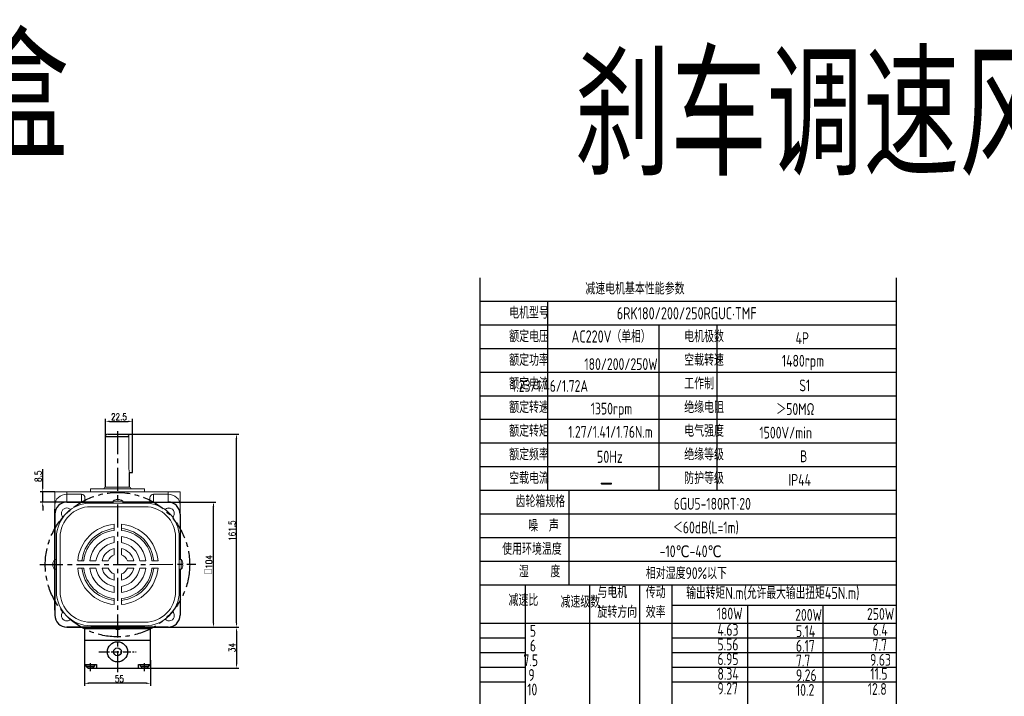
# Model space of a CAD drawing. Header units: inches. Extents: x 331 to 12887, y -474 to 4488.
# Tile 118 of 122: x 10931 to 11749, y 1257 to 1820. Entities that reach past the tile are written whole.
import ezdxf

# ---------------------------------------------------------------- set-up
doc = ezdxf.new("R2010")
doc.units = ezdxf.units.IN
doc.header["$LTSCALE"] = 10
doc.header["$MEASUREMENT"] = 0
doc.linetypes.add('CENTER', pattern=[10.16, 6.35, -1.27, 1.27, -1.27])
for name, color, linetype in [('1轮廓实线层', 7, 'Continuous'), ('2细线层', 4, 'Continuous'), ('3中心线层', 1, 'CENTER'), ('6文字层', 3, 'Continuous'), ('7标注层', 4, 'Continuous')]:
    doc.layers.add(name, color=color, linetype=linetype)
doc.styles.add('PC_TEXTSTYLE', font='isocp.shx', dxfattribs={"width": 0.8, "bigfont": 'HZFS.SHX'})
doc.styles.add('TH_GBDIM', font='romans.shx', dxfattribs={"width": 0.8, "bigfont": 'gbcbig.shx'})
doc.dimstyles.new('TH_GBDIM', dxfattribs={"dimtxt": 3.5, "dimasz": 2.5, "dimexe": 2, "dimexo": 0, "dimgap": 1, "dimtad": 1, "dimdec": 4, "dimdsep": 46, "dimtxsty": 'TH_GBDIM', "dimcen": 0.09, "dimclrd": 4, "dimclre": 4, "dimclrt": 3, "dimadec": 0, "dimazin": 0, "dimtfac": 1, "dimtdec": 4, "dimtmove": 0, "dimatfit": 3, "dimfxl": 1, "dimtzin": 0, "dimarcsym": 0})

# ---------------------------------------------------------------- blocks, each defined once
blk = doc.blocks.new('*D785')
at = {"layer": '7标注层', "color": 4, "lineweight": -2, "transparency": 16777216}
for p, q in [((10949.76, 1430.74), (10949.76, 1446.09)), ((10959.89, 1427.24), (10947.76, 1427.24)), ((10949.76, 1418.74), (10949.76, 1427.24)), ((10969.89, 1418.74), (10947.76, 1418.74)), ((10949.76, 1415.24), (10949.76, 1411.74))]:
    blk.add_line(p, q, dxfattribs=at)
at = {"layer": '7标注层', "color": 4, "transparency": 16777216}
for points in [[(10949.18, 1430.74), (10950.35, 1430.74), (10949.76, 1427.24)], [(10949.18, 1415.24), (10950.35, 1415.24), (10949.76, 1418.74)]]:
    blk.add_solid(points, dxfattribs=at)
at = {"layer": 'Defpoints', "color": 0, "transparency": 16777216}
for p in [(10959.89, 1427.24), (10949.76, 1418.74), (10969.89, 1418.74)]:
    blk.add_point(p, dxfattribs=at)
at = {"layer": '7标注层', "color": 3, "transparency": 16777216, "insert": (10946.01, 1440.16), "char_height": 5.5, "attachment_point": 5, "rotation": 90, "style": 'TH_GBDIM'}
blk.add_mtext('{8.5}{}{}', dxfattribs=at)
blk = doc.blocks.new('*D679')
at = {"layer": '7标注层', "color": 4, "lineweight": -2, "transparency": 16777216}
for p, q in [((11048.94, 1418.74), (11093.69, 1418.74)), ((11091.69, 1318.24), (11091.69, 1415.24)), ((11048.94, 1314.74), (11093.69, 1314.74))]:
    blk.add_line(p, q, dxfattribs=at)
at = {"layer": '7标注层', "color": 4, "transparency": 16777216}
for points in [[(11091.11, 1415.24), (11092.28, 1415.24), (11091.69, 1418.74)], [(11091.11, 1318.24), (11092.28, 1318.24), (11091.69, 1314.74)]]:
    blk.add_solid(points, dxfattribs=at)
at = {"layer": 'Defpoints', "color": 0, "transparency": 16777216}
for p in [(11048.94, 1418.74), (11091.69, 1418.74), (11048.94, 1314.74)]:
    blk.add_point(p, dxfattribs=at)
at = {"layer": '7标注层', "color": 3, "transparency": 16777216, "insert": (11087.94, 1366.74), "char_height": 5.5, "attachment_point": 5, "rotation": 90, "style": 'TH_GBDIM'}
blk.add_mtext('{□}104', dxfattribs=at)
blk = doc.blocks.new('*D685')
at = {"layer": '7标注层', "color": 4, "lineweight": -2, "transparency": 16777216}
for p, q in [((11019.43, 1475.24), (11112.84, 1475.24)), ((11110.84, 1318.24), (11110.84, 1471.74)), ((11053.89, 1314.74), (11112.84, 1314.74))]:
    blk.add_line(p, q, dxfattribs=at)
at = {"layer": '7标注层', "color": 4, "transparency": 16777216}
for points in [[(11110.26, 1471.74), (11111.42, 1471.74), (11110.84, 1475.24)], [(11110.26, 1318.24), (11111.42, 1318.24), (11110.84, 1314.74)]]:
    blk.add_solid(points, dxfattribs=at)
at = {"layer": 'Defpoints', "color": 0, "transparency": 16777216}
for p in [(11019.43, 1475.24), (11110.84, 1475.24), (11053.89, 1314.74)]:
    blk.add_point(p, dxfattribs=at)
at = {"layer": '7标注层', "color": 3, "transparency": 16777216, "insert": (11107.09, 1394.99), "char_height": 5.5, "attachment_point": 5, "rotation": 90, "style": 'TH_GBDIM'}
blk.add_mtext('161.5', dxfattribs=at)
blk = doc.blocks.new('*D687')
at = {"layer": '7标注层', "color": 4, "lineweight": -2, "transparency": 16777216}
for p, q in [((11001.89, 1473.24), (11001.89, 1487.84)), ((11005.39, 1485.84), (11020.89, 1485.84)), ((11024.39, 1475.24), (11024.39, 1487.84))]:
    blk.add_line(p, q, dxfattribs=at)
at = {"layer": '7标注层', "color": 4, "transparency": 16777216}
for points in [[(11005.39, 1486.43), (11005.39, 1485.26), (11001.89, 1485.84)], [(11020.89, 1486.43), (11020.89, 1485.26), (11024.39, 1485.84)]]:
    blk.add_solid(points, dxfattribs=at)
at = {"layer": 'Defpoints', "color": 0, "transparency": 16777216}
for p in [(11024.39, 1485.84), (11001.89, 1473.24), (11024.39, 1475.24)]:
    blk.add_point(p, dxfattribs=at)
at = {"layer": '7标注层', "color": 3, "transparency": 16777216, "insert": (11013.14, 1489.59), "char_height": 5.5, "attachment_point": 5, "style": 'TH_GBDIM'}
blk.add_mtext('22.5', dxfattribs=at)
blk = doc.blocks.new('*D818')
at = {"layer": '7标注层', "color": 4, "lineweight": -2, "transparency": 16777216}
for p, q in [((11039.78, 1314.74), (11112.84, 1314.74)), ((11110.84, 1311.24), (11110.84, 1284.24)), ((11029.94, 1280.74), (11112.84, 1280.74))]:
    blk.add_line(p, q, dxfattribs=at)
at = {"layer": '7标注层', "color": 4, "transparency": 16777216}
for points in [[(11110.26, 1311.24), (11111.42, 1311.24), (11110.84, 1314.74)], [(11110.26, 1284.24), (11111.42, 1284.24), (11110.84, 1280.74)]]:
    blk.add_solid(points, dxfattribs=at)
at = {"layer": 'Defpoints', "color": 0, "transparency": 16777216}
for p in [(11039.78, 1314.74), (11029.94, 1280.74), (11110.84, 1280.74)]:
    blk.add_point(p, dxfattribs=at)
at = {"layer": '7标注层', "color": 3, "transparency": 16777216, "insert": (11107.09, 1297.74), "char_height": 5.5, "attachment_point": 5, "rotation": 90, "style": 'TH_GBDIM'}
blk.add_mtext('34', dxfattribs=at)
blk = doc.blocks.new('*D819')
at = {"layer": '7标注层', "color": 4, "lineweight": -2, "transparency": 16777216}
for p, q in [((10984.39, 1287.23), (10984.39, 1266.11)), ((11039.39, 1287.22), (11039.39, 1266.1)), ((11035.89, 1268.1), (10987.89, 1268.11))]:
    blk.add_line(p, q, dxfattribs=at)
at = {"layer": '7标注层', "color": 4, "transparency": 16777216}
for points in [[(10987.89, 1268.69), (10987.89, 1267.53), (10984.39, 1268.11)], [(11035.89, 1268.68), (11035.89, 1267.52), (11039.39, 1268.1)]]:
    blk.add_solid(points, dxfattribs=at)
at = {"layer": 'Defpoints', "color": 0, "transparency": 16777216}
for p in [(10984.39, 1287.23), (11039.39, 1287.22), (10984.39, 1268.11)]:
    blk.add_point(p, dxfattribs=at)
at = {"layer": '7标注层', "color": 3, "transparency": 16777216, "insert": (11013.49, 1271.85), "char_height": 5.5, "attachment_point": 5, "rotation": 359.99083, "style": 'TH_GBDIM'}
blk.add_mtext('55', dxfattribs=at)

msp = doc.modelspace()

# ---------------------------------------------------------------- linework, layer by layer
at = {"linetype": 'Continuous', "lineweight": 15}
for p, q in [((11003.88693, 1475.23803), (11024.38693, 1475.23803)), ((11003.88693, 1475.23802), (11019.88693, 1475.23802)), ((11021.4272, 1446.23892), (11021.42632, 1473.23803)), ((10959.88693, 1427.23892), (10969.88693, 1427.23892)), ((10959.88693, 1408.73891), (10959.88693, 1427.23892)), ((10969.88693, 1427.23892), (10969.88693, 1425.23891)), ((10969.88693, 1427.23892), (11053.88693, 1427.23892)), ((10981.88693, 1425.23891), (10969.88693, 1425.23891)), ((10969.88693, 1425.23891), (10969.88693, 1418.73891)), ((10981.88693, 1419.22164), (10981.88693, 1425.23891)), ((10989.38693, 1429.73891), (11034.38693, 1429.73891)), ((11021.88693, 1431.23891), (11001.88693, 1431.23891)), ((11041.88693, 1425.23891), (11053.88693, 1425.23891)), ((11041.88693, 1425.23891), (11041.88693, 1419.22164)), ((11053.88693, 1425.23891), (11053.88693, 1427.23892)), ((11053.88693, 1427.23892), (11063.88693, 1427.23892)), ((11053.88693, 1419.22164), (11053.88693, 1425.23891)), ((11063.88693, 1427.23892), (11063.88693, 1408.73891)), ((10984.88693, 1422.21263), (10984.88693, 1419.22164)), ((11038.88693, 1419.22164), (11038.88693, 1422.21263))]:
    msp.add_line(p, q, dxfattribs=at)
for p, q in [((10969.88693, 1418.73891), (11008.20883, 1418.73891)), ((11016.20883, 1418.73891), (11053.88693, 1418.73891)), ((10959.88693, 1408.73891), (10959.88693, 1400.76308)), ((11063.88693, 1408.73891), (11063.88693, 1370.90095)), ((10959.88693, 1400.76308), (10959.88693, 1370.90095)), ((10959.88693, 1362.90095), (10959.88693, 1324.73891)), ((11063.88693, 1362.90095), (11063.88693, 1324.73891)), ((10969.88693, 1314.73891), (11008.20883, 1314.73891)), ((10984.38693, 1313.70611), (11039.38693, 1313.73804)), ((11011.88693, 1314.73891), (11053.88693, 1314.73891)), ((11039.38693, 1284.12205), (11039.38693, 1314.73891)), ((11039.38896, 1283.72948), (11039.38693, 1314.73122)), ((10985.88693, 1282.30357), (10985.88693, 1283.73891)), ((10985.88693, 1282.39797), (10992.88693, 1282.39797)), ((10985.90692, 1282.28137), (10985.90608, 1283.71671)), ((10985.90686, 1282.37577), (10992.90686, 1282.37984)), ((10988.78693, 1281.13891), (10989.98693, 1281.13891)), ((10988.78693, 1280.71072), (10988.78693, 1281.13891)), ((10988.80759, 1281.1184), (10990.00759, 1281.11909)), ((10988.80784, 1280.6902), (10988.80759, 1281.1184)), ((10989.98693, 1280.71072), (10989.98693, 1281.13891)), ((10990.00784, 1280.6909), (10990.00759, 1281.11909)), ((10992.88692, 1283.43616), (10992.88692, 1282.30357)), ((10992.88693, 1282.30357), (10992.88693, 1283.73891)), ((10992.90692, 1282.28543), (10992.90608, 1283.72078)), ((10992.90626, 1283.41802), (10992.90691, 1282.28543)), ((11030.88693, 1282.30357), (11030.88693, 1283.73891)), ((11030.88693, 1282.39797), (11037.88693, 1282.39797)), ((11030.90691, 1282.30633), (11030.90608, 1283.74168)), ((11030.90686, 1282.40074), (11037.90685, 1282.4048)), ((11033.78693, 1281.13891), (11034.98693, 1281.13891)), ((11033.78693, 1280.71072), (11033.78693, 1281.13891)), ((11033.80759, 1281.14336), (11035.00759, 1281.14406)), ((11033.80784, 1280.71516), (11033.80759, 1281.14336)), ((11034.98693, 1280.71072), (11034.98693, 1281.13891)), ((11035.00783, 1280.71586), (11035.00759, 1281.14406)), ((11037.88692, 1283.43616), (11037.88692, 1282.30357)), ((11037.88693, 1282.30357), (11037.88693, 1283.73891)), ((11037.90691, 1282.3104), (11037.90608, 1283.74574)), ((11037.90625, 1283.44299), (11037.90691, 1282.31039))]:
    msp.add_line(p, q)
at = {"color": 7, "linetype": 'Continuous', "lineweight": 15}
for p, q in [((10989.70883, 1417.90095), (11034.70883, 1417.90095)), ((11012.20883, 1419.62443), (11008.20883, 1419.62443)), ((11011.76883, 1420.6675), (11011.76883, 1420.94368)), ((11016.20883, 1419.62443), (11012.20883, 1419.62443)), ((11012.64883, 1420.94368), (11012.64883, 1420.6675)), ((11034.70883, 1414.90095), (10989.70883, 1414.90095)), ((11009.20883, 1395.24262), (11009.20883, 1400.26635)), ((11015.20883, 1395.24262), (11015.20883, 1400.26635)), ((10961.20883, 1344.40095), (10961.20883, 1389.40095)), ((10964.20883, 1389.40095), (10964.20883, 1344.40095)), ((11009.20883, 1385.15609), (11009.20883, 1390.20867)), ((11015.20883, 1385.15609), (11015.20883, 1390.20867)), ((11060.20883, 1389.40095), (11060.20883, 1344.40095)), ((11063.20883, 1344.40095), (11063.20883, 1389.40095)), ((11009.20883, 1374.82878), (11009.20883, 1380.0634)), ((11015.20883, 1374.82878), (11015.20883, 1380.0634)), ((10958.44228, 1367.34095), (10958.1661, 1367.34095)), ((10958.1661, 1366.46095), (10958.44228, 1366.46095)), ((10959.48536, 1370.90095), (10959.48536, 1363.20405)), ((10983.86717, 1369.90095), (10978.84343, 1369.90095)), ((10993.9537, 1369.90095), (10988.90111, 1369.90095)), ((11004.28101, 1369.90095), (10999.04639, 1369.90095)), ((11025.37128, 1369.90095), (11020.13666, 1369.90095)), ((11035.51656, 1369.90095), (11030.46397, 1369.90095)), ((11045.57424, 1369.90095), (11040.5505, 1369.90095)), ((11064.93231, 1370.90095), (11064.93231, 1363.20405)), ((11065.97539, 1367.34095), (11066.25156, 1367.34095)), ((11066.25156, 1366.46095), (11065.97539, 1366.46095)), ((10959.48536, 1363.20405), (10959.48536, 1362.90095)), ((10983.86717, 1363.90095), (10978.84343, 1363.90095)), ((10993.9537, 1363.90095), (10988.90111, 1363.90095)), ((11004.28101, 1363.90095), (10999.04639, 1363.90095)), ((11009.20883, 1353.7385), (11009.20883, 1358.97312)), ((11015.20883, 1353.7385), (11015.20883, 1358.97312)), ((11025.37128, 1363.90095), (11020.13666, 1363.90095)), ((11035.51656, 1363.90095), (11030.46397, 1363.90095)), ((11045.57424, 1363.90095), (11040.5505, 1363.90095)), ((11064.93231, 1363.20405), (11064.93231, 1362.90095)), ((11009.20883, 1343.59323), (11009.20883, 1348.64581)), ((11015.20883, 1343.59323), (11015.20883, 1348.64581)), ((11009.20883, 1333.53555), (11009.20883, 1338.55929)), ((11015.20883, 1333.53555), (11015.20883, 1338.55929)), ((10989.70883, 1318.90095), (11034.70883, 1318.90095)), ((10989.70883, 1318.90095), (11034.70883, 1318.90095)), ((11034.70883, 1315.90095), (10989.70883, 1315.90095)), ((11034.70883, 1315.90095), (10989.70883, 1315.90095)), ((11034.70883, 1315.90095), (10989.70883, 1315.90095)), ((11008.20883, 1314.17747), (11016.20883, 1314.17747)), ((11008.20883, 1314.17747), (11012.20883, 1314.17747)), ((11011.76883, 1312.85822), (11011.76883, 1313.13439)), ((11011.76883, 1312.85822), (11011.76883, 1313.13439)), ((11012.20883, 1314.17747), (11016.20883, 1314.17747)), ((11012.64883, 1313.13439), (11012.64883, 1312.85822)), ((11012.64883, 1313.13439), (11012.64883, 1312.85822))]:
    msp.add_line(p, q, dxfattribs=at)
at = {"color": 7, "linetype": 'Continuous', "lineweight": 15, "flags": 128}
for points in [[(11010.20135, 1420.6675), (11010.19801, 1420.67328), (11010.19563, 1420.6774), (11010.1942, 1420.67988), (11010.19373, 1420.6807)], [(11014.22394, 1420.6807), (11014.22346, 1420.67988), (11014.22203, 1420.6774), (11014.21965, 1420.67328), (11014.21632, 1420.6675)], [(10958.42908, 1364.88584), (10958.42991, 1364.88632), (10958.43238, 1364.88775), (10958.43651, 1364.89013), (10958.44228, 1364.89346)], [(11065.98859, 1364.88584), (11065.98776, 1364.88632), (11065.98529, 1364.88775), (11065.98116, 1364.89013), (11065.97539, 1364.89346)], [(11010.19373, 1313.1212), (11010.1942, 1313.12202), (11010.19563, 1313.1245), (11010.19801, 1313.12862), (11010.20135, 1313.13439)], [(11010.19373, 1313.12119), (11010.1942, 1313.12202), (11010.19563, 1313.1245), (11010.19801, 1313.12862), (11010.20135, 1313.13439)], [(11014.21632, 1313.13439), (11014.21965, 1313.12862), (11014.22203, 1313.1245), (11014.22346, 1313.12202), (11014.22394, 1313.1212)], [(11014.21632, 1313.13439), (11014.21965, 1313.12862), (11014.22203, 1313.1245), (11014.22346, 1313.12202), (11014.22394, 1313.12119)]]:
    msp.add_lwpolyline(points, dxfattribs=at)
at = {"linetype": 'Continuous', "lineweight": 15}
for centre, radius, start, end in [((11003.88693, 1473.23803), 2, 90, 180), ((11019.42632, 1473.23803), 2, 0, 90), ((11001.88693, 1430.23891), 1, 90, 180), ((11021.88693, 1430.23891), 1, 0, 90)]:
    msp.add_arc(centre, radius, start, end, dxfattribs=at)
for centre, radius, start, end in [((10969.88693, 1408.73891), 10, 90, 180), ((11053.88693, 1408.73891), 10, 0, 90), ((10969.88693, 1324.73891), 10, 180, 270), ((11053.88693, 1324.73891), 10, 270, 0), ((10990.34682, 1286.98706), 6.46728, 226.40085381, 256.04275702), ((10990.36409, 1286.96745), 6.46728, 226.43411716, 256.07602037), ((10988.42703, 1286.98706), 6.46728, 283.95724298, 313.59914619), ((10988.44431, 1286.96633), 6.46728, 283.99050633, 313.63240954), ((11035.34682, 1286.98706), 6.46728, 226.40085381, 256.04275702), ((11035.36408, 1286.99241), 6.46728, 226.43411716, 256.07602037), ((11033.42703, 1286.98706), 6.46728, 283.95724298, 313.59914619), ((11033.4443, 1286.9913), 6.46728, 283.99050633, 313.63240954)]:
    msp.add_arc(centre, radius, start, end)
at = {"color": 7, "linetype": 'Continuous', "lineweight": 15}
for centre, radius, start, end in [((10989.70883, 1389.40095), 28.5, 90, 180), ((11012.20883, 1414.50095), 6.5, 108.06020812, 127.97987244), ((11012.20883, 1414.50095), 6.48509, 96.55217216, 108.03235239), ((11012.20883, 1413.34044), 7.34026, 86.56343646, 93.43656354), ((11012.20883, 1414.50095), 6.48509, 71.96764761, 83.44782784), ((11012.20883, 1414.50095), 6.5, 52.02012756, 71.93979188), ((11034.70883, 1389.40095), 28.5, 0, 90), ((10989.70883, 1389.40095), 25.5, 90, 180), ((10969.78243, 1409.32736), 4.5, 44.52030051, 225.47969949), ((11034.70883, 1389.40095), 25.5, 0, 90), ((11054.63524, 1409.32736), 4.5, 0, 135.47969949), ((11054.63524, 1409.32736), 4.5, 314.52030051, 135.47969949), ((11012.20883, 1366.90095), 33.5, 95.13784825, 174.86215175), ((11012.20883, 1366.90095), 33.5, 5.13784825, 84.86215175), ((11012.20883, 1366.90095), 30, 95.73917048, 174.26082952), ((11012.20883, 1366.90095), 28.5, 96.04232842, 173.95767158), ((11012.20883, 1366.90095), 30, 5.73917048, 84.26082952), ((11012.20883, 1366.90095), 28.5, 6.04232842, 83.95767158), ((11012.20883, 1366.90095), 23.5, 97.33436892, 172.66563108), ((11012.20883, 1366.90095), 18.5, 99.33241818, 170.66758182), ((11012.20883, 1366.90095), 23.5, 7.33436892, 82.66563108), ((11012.20883, 1366.90095), 18.5, 9.33241818, 80.66758182), ((11012.20883, 1366.90095), 13.5, 102.83958841, 167.16041159), ((11012.20883, 1366.90095), 8.47646, 110.72734111, 159.27265889), ((11012.20883, 1366.90095), 13.5, 12.83958841, 77.16041159), ((11012.20883, 1366.90095), 8.47646, 20.72734111, 69.27265889), ((10964.60883, 1366.90095), 6.48509, 161.96764761, 173.44782784), ((10964.60883, 1366.90095), 6.5, 142.02012756, 161.93979188), ((10965.76934, 1366.90095), 7.34027, 176.56343977, 183.43656023), ((11059.80883, 1366.90095), 6.5, 18.06020812, 37.97987244), ((11059.80883, 1366.90095), 6.48509, 6.55217216, 18.03235239), ((11058.64832, 1366.90095), 7.34027, 356.56343977, 3.43656023), ((10964.60883, 1366.90095), 6.48509, 186.55217216, 198.03235239), ((10964.60883, 1366.90095), 6.5, 198.06020812, 217.97987244), ((11012.20883, 1366.90095), 33.5, 185.13784825, 264.86215175), ((11012.20883, 1366.90095), 30, 185.73917048, 264.26082952), ((11012.20883, 1366.90095), 28.5, 186.04232842, 263.95767158), ((11012.20883, 1366.90095), 23.5, 187.33436892, 262.66563108), ((11012.20883, 1366.90095), 18.5, 189.33241818, 260.66758182), ((11012.20883, 1366.90095), 13.5, 192.83958841, 257.16041159), ((11012.20883, 1366.90095), 8.47646, 200.72734111, 249.27265889), ((11012.20883, 1366.90095), 33.5, 275.13784825, 354.86215175), ((11012.20883, 1366.90095), 28.5, 276.04232842, 353.95767158), ((11012.20883, 1366.90095), 13.5, 282.83958841, 347.16041159), ((11012.20883, 1366.90095), 8.47646, 290.72734111, 339.27265889), ((11012.20883, 1366.90095), 23.5, 277.33436892, 352.66563108), ((11012.20883, 1366.90095), 18.5, 279.33241818, 350.66758182), ((11012.20883, 1366.90095), 30, 275.73917048, 354.26082952), ((11059.80883, 1366.90095), 6.5, 322.02012756, 341.93979188), ((11059.80883, 1366.90095), 6.48509, 341.96764761, 353.44782784), ((10989.70883, 1344.40095), 28.5, 180, 270), ((10989.70883, 1344.40095), 25.5, 180, 270), ((11034.70883, 1344.40095), 25.5, 270, 0), ((11034.70883, 1344.40095), 28.5, 270, 0), ((10969.78243, 1324.47454), 4.5, 134.52030051, 315.47969949), ((11054.63524, 1324.47454), 4.5, 0, 45.47969949), ((11054.63524, 1324.47454), 4.5, 224.52030051, 0), ((11012.20883, 1319.30095), 6.5, 232.02012756, 251.93979188), ((11012.20883, 1319.30095), 6.5, 232.02012756, 251.93979188), ((11012.20883, 1319.30095), 6.48509, 251.96764761, 263.44782784), ((11012.20883, 1319.30095), 6.48509, 251.96764761, 263.44782784), ((11012.20883, 1320.46398), 7.34279, 266.56462095, 273.43537905), ((11012.20883, 1320.46146), 7.34027, 266.56343977, 273.43656023), ((11012.20883, 1319.30095), 6.48509, 276.55217216, 288.03235239), ((11012.20883, 1319.30095), 6.48509, 276.55217216, 288.03235239), ((11012.20883, 1319.30095), 6.5, 288.06020812, 307.97987244), ((11012.20883, 1319.30095), 6.5, 288.06020812, 307.97987244)]:
    msp.add_arc(centre, radius, start, end, dxfattribs=at)
at = {"linetype": 'Continuous', "lineweight": 15}
for centre, major_axis, ratio, start_param, end_param in [((10969.88693, 1416.47784), (10, 0), 0.876106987, 1.570796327, 3.141592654), ((10981.88693, 1422.21263), (0, -3.02628), 0.991316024, 1.570796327, 3.141592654), ((11041.88693, 1422.21263), (0, 3.02628), 0.991316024, 0, 1.570796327), ((11053.88693, 1416.47784), (10, 0), 0.876106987, 0, 1.570796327)]:
    msp.add_ellipse(centre, major_axis=major_axis, ratio=ratio, start_param=start_param, end_param=end_param, dxfattribs=at)
for points in [[(10989.38693, 1429.73891), (10989.38693, 1427.23892)], [(11000.88693, 1430.23891), (11000.88693, 1429.73891)], [(11022.88693, 1429.73891), (11022.88693, 1430.23891)], [(11034.38693, 1427.23892), (11034.38693, 1429.73891)]]:
    msp.add_open_spline(points, degree=1, dxfattribs=at)
at = {"color": 7, "linetype": 'Continuous', "lineweight": 15}
for points in [[(11008.20883, 1419.62443), (11008.20883, 1417.90095)], [(11016.20883, 1417.90095), (11016.20883, 1419.62443)], [(10961.20883, 1370.90095), (10959.48536, 1370.90095)], [(11063.20883, 1370.90095), (11064.93231, 1370.90095)], [(10959.48536, 1362.90095), (10961.20883, 1362.90095)], [(11064.93231, 1362.90095), (11063.20883, 1362.90095)], [(11008.20883, 1315.90095), (11008.20883, 1314.17747)], [(11008.20883, 1315.90095), (11008.20883, 1314.17747)], [(11016.20883, 1314.17747), (11016.20883, 1315.90095)], [(11016.20883, 1314.17747), (11016.20883, 1315.90095)]]:
    msp.add_open_spline(points, degree=1, dxfattribs=at)
for points, knots in [([(11011.76883, 1420.94368), (11011.76558, 1420.94715), (11011.75907, 1420.95409), (11011.70796, 1420.95849), (11011.63278, 1420.95764), (11011.5484, 1420.95219), (11011.4921, 1420.94617), (11011.46883, 1420.94368)], [0, 0, 0, 0, 0.213607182, 0.427280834, 0.639449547, 0.850955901, 1, 1, 1, 1]), ([(11012.94883, 1420.94368), (11012.91537, 1420.94715), (11012.84844, 1420.95409), (11012.75882, 1420.95849), (11012.69117, 1420.95764), (11012.65431, 1420.95219), (11012.65043, 1420.94617), (11012.64883, 1420.94368)], [0, 0, 0, 0, 0.213610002, 0.427290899, 0.639496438, 0.850974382, 1, 1, 1, 1]), ([(10958.1661, 1367.34095), (10958.16263, 1367.34421), (10958.1557, 1367.35072), (10958.15128, 1367.40183), (10958.15215, 1367.47701), (10958.15759, 1367.56139), (10958.16361, 1367.61768), (10958.1661, 1367.64095)], [0, 0, 0, 0, 0.2136071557, 0.4272806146, 0.6394502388, 0.8509563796, 1, 1, 1, 1]), ([(10958.1661, 1366.16095), (10958.16263, 1366.19441), (10958.1557, 1366.26135), (10958.15128, 1366.35096), (10958.15215, 1366.41861), (10958.15759, 1366.45548), (10958.16361, 1366.45935), (10958.1661, 1366.46095)], [0, 0, 0, 0, 0.213610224, 0.427291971, 0.639496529, 0.850974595, 1, 1, 1, 1]), ([(11066.25156, 1367.34095), (11066.25503, 1367.34421), (11066.26197, 1367.35072), (11066.26638, 1367.40183), (11066.26552, 1367.47701), (11066.26007, 1367.56139), (11066.25405, 1367.61768), (11066.25156, 1367.64095)], [0, 0, 0, 0, 0.2136071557, 0.4272806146, 0.6394502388, 0.8509563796, 1, 1, 1, 1]), ([(11066.25156, 1366.16095), (11066.25503, 1366.19441), (11066.26197, 1366.26135), (11066.26638, 1366.35096), (11066.26552, 1366.41861), (11066.26007, 1366.45548), (11066.25405, 1366.45935), (11066.25156, 1366.46095)], [0, 0, 0, 0, 0.213610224, 0.427291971, 0.639496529, 0.850974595, 1, 1, 1, 1]), ([(11011.46883, 1312.85822), (11011.50229, 1312.85475), (11011.56923, 1312.84781), (11011.65885, 1312.84341), (11011.7265, 1312.84426), (11011.76336, 1312.84971), (11011.76723, 1312.85573), (11011.76883, 1312.85822)], [0, 0, 0, 0, 0.213610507, 0.427290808, 0.639496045, 0.850973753, 1, 1, 1, 1]), ([(11011.46883, 1312.85822), (11011.50229, 1312.85475), (11011.56923, 1312.84782), (11011.65885, 1312.8434), (11011.7265, 1312.84426), (11011.76336, 1312.84971), (11011.76723, 1312.85573), (11011.76883, 1312.85822)], [0, 0, 0, 0, 0.213610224, 0.427291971, 0.639496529, 0.850974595, 1, 1, 1, 1]), ([(11012.64883, 1312.85822), (11012.65209, 1312.85475), (11012.6586, 1312.84781), (11012.70971, 1312.84341), (11012.78489, 1312.84426), (11012.86927, 1312.84971), (11012.92556, 1312.85573), (11012.94883, 1312.85822)], [0, 0, 0, 0, 0.213607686, 0.427280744, 0.639449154, 0.850955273, 1, 1, 1, 1]), ([(11012.64883, 1312.85822), (11012.65209, 1312.85475), (11012.6586, 1312.84782), (11012.70971, 1312.8434), (11012.78489, 1312.84427), (11012.86927, 1312.84971), (11012.92556, 1312.85573), (11012.94883, 1312.85822)], [0, 0, 0, 0, 0.2136071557, 0.4272806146, 0.6394502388, 0.8509563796, 1, 1, 1, 1])]:
    msp.add_open_spline(points, degree=3, knots=knots, dxfattribs=at)
at = {"layer": '1轮廓实线层'}
for p, q in [((11312.93751, 1605.05418), (11312.93751, 1396.37846)), ((11312.93751, 1605.05418), (11312.93751, 1389.07181)), ((11659.12106, 1605.05419), (11659.12106, 1046.39756)), ((11001.88693, 1431.23891), (11001.88693, 1473.23803)), ((11001.88693, 1473.23803), (11021.42632, 1473.23803)), ((11003.88308, 1475.23802), (11019.89077, 1475.23802)), ((11024.38781, 1443.273), (11024.38693, 1475.23892)), ((11021.88693, 1431.23891), (11021.87769, 1443.273)), ((11021.88781, 1443.273), (11024.38781, 1443.273)), ((10969.88693, 1418.73891), (11008.20883, 1418.73891)), ((10984.38693, 1418.73891), (10969.88693, 1418.73891)), ((11008.20883, 1418.73891), (10984.38693, 1418.73891)), ((11016.20883, 1418.73891), (11053.88693, 1418.73891)), ((11039.38693, 1418.73891), (11016.20883, 1418.73891)), ((10959.88693, 1370.90095), (10959.88693, 1412.90095)), ((10959.88693, 1408.73891), (10959.88693, 1394.23891)), ((11063.88693, 1408.73892), (11063.88693, 1370.90095)), ((11063.88693, 1408.73891), (11063.88693, 1394.23891)), ((10959.87923, 1340.27355), (10959.89462, 1393.27355)), ((10959.88693, 1394.23891), (10959.88693, 1362.90095)), ((10959.88693, 1393.27355), (10959.88693, 1340.27355)), ((11063.88693, 1394.23891), (11063.88693, 1370.90095)), ((11312.93751, 1391.91396), (11312.93751, 1011.32109)), ((11312.93751, 1384.45099), (11312.93751, 990.53189)), ((10959.88693, 1328.90095), (10959.88693, 1362.90095)), ((10959.88693, 1362.90095), (10959.88693, 1339.23891)), ((11063.88693, 1362.90095), (11063.88693, 1324.73891)), ((11063.88693, 1362.90095), (11063.88693, 1339.23891)), ((10959.88693, 1339.23891), (10959.88693, 1324.73891)), ((11063.88693, 1339.23891), (11063.88693, 1324.73891)), ((11008.20883, 1314.73892), (10969.88693, 1314.73892)), ((10969.88693, 1314.73891), (10984.38693, 1314.73891)), ((10984.38693, 1314.73891), (11008.20883, 1314.73891)), ((10984.38693, 1314.73891), (10984.38693, 1284.12205)), ((10984.38693, 1314.73891), (10984.41, 1283.71584)), ((11039.38693, 1314.73891), (10984.38693, 1314.73891)), ((11053.88693, 1314.73892), (11016.20883, 1314.73892)), ((11016.20883, 1314.73891), (11039.38693, 1314.73891)), ((11039.38693, 1314.73891), (11053.88693, 1314.73891)), ((11039.38693, 1303.73891), (10984.38693, 1303.70698)), ((10984.38693, 1283.73891), (10987.38693, 1280.73891)), ((10984.38693, 1283.73891), (10994.38693, 1283.73891)), ((10984.40609, 1283.71584), (10994.40608, 1283.72165)), ((10984.40609, 1283.71584), (10987.40783, 1280.71758)), ((10987.40783, 1280.71758), (11036.38693, 1280.73891)), ((10990.88693, 1280.73891), (11032.88693, 1280.73891)), ((10994.38693, 1283.73891), (10994.38693, 1280.73891)), ((10994.40608, 1283.72165), (10994.40783, 1280.72165)), ((11029.38693, 1283.73891), (11039.38693, 1283.73891)), ((11029.38693, 1280.73891), (11029.38693, 1283.73891)), ((11029.40608, 1283.74081), (11039.40608, 1283.74661)), ((11029.40782, 1280.74081), (11029.40608, 1283.74081)), ((11039.38693, 1283.73891), (11036.38693, 1280.73891)), ((11039.40608, 1283.74661), (11036.40782, 1280.74487))]:
    msp.add_line(p, q, dxfattribs=at)
at = {"layer": '1轮廓实线层', "color": 4}
for p, q in [((11472.96668, 1333.13897), (11659.12106, 1333.13897)), ((11535.46673, 1333.13898), (11535.46673, 1061.64931)), ((11597.96673, 1333.13898), (11597.96673, 1061.64931)), ((11472.96668, 1318.12507), (11526.61059, 1318.12507))]:
    msp.add_line(p, q, dxfattribs=at)
at = {"layer": '1轮廓实线层', "color": 7}
msp.add_line((11039.38693, 1303.73891), (11039.38693, 1314.73891), dxfattribs=at)
at = {"layer": '1轮廓实线层'}
for radius in [8.4, 3.2]:
    msp.add_circle((11011.89738, 1294.27569), radius, dxfattribs=at)
for centre, start, end in [((10969.88693, 1408.73891), 90, 180), ((10969.88693, 1408.73891), 90, 180), ((11053.88693, 1408.73891), 0, 90), ((11053.88693, 1408.73891), 0, 90), ((10969.88693, 1324.73891), 180, 270), ((10969.88693, 1324.73891), 180, 270), ((11053.88693, 1324.73891), 270, 0), ((11053.88693, 1324.73891), 270, 0)]:
    msp.add_arc(centre, 10, start, end, dxfattribs=at)
at = {"layer": '1轮廓实线层', "linetype": 'Continuous', "lineweight": 15}
msp.add_open_spline([(11021.87769, 1443.273), (11021.88066, 1443.26298), (11021.89375, 1443.21885), (11021.81951, 1443.46628), (11021.68078, 1443.99342), (11021.52166, 1444.79962), (11021.43629, 1445.59982), (11021.42931, 1446.09058), (11021.4272, 1446.23892)], degree=3, knots=[0, 0, 0, 0, 0.06025069, 0.265307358, 0.472820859, 0.688326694, 0.905794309, 1, 1, 1, 1], dxfattribs=at)
at = {"layer": '2细线层'}
for p, q in [((11659.12106, 1585.41942), (11312.93751, 1585.41942)), ((11369.19772, 1585.41942), (11369.19772, 1428.34133)), ((11659.12106, 1565.78466), (11312.93751, 1565.78466)), ((11461.6748, 1565.78466), (11461.6748, 1428.34133)), ((11510.10516, 1565.78466), (11510.10516, 1428.34133)), ((11659.12106, 1546.1499), (11312.93751, 1546.1499)), ((11659.12106, 1526.51513), (11312.93751, 1526.51513)), ((11659.12106, 1506.88037), (11312.93751, 1506.88037)), ((11659.12106, 1487.24561), (11312.93751, 1487.24561)), ((11659.12106, 1467.61085), (11312.93751, 1467.61085)), ((11659.12106, 1447.97609), (11312.93751, 1447.97609)), ((11659.12106, 1428.34133), (11312.93751, 1428.34133)), ((11387.04738, 1428.34133), (11387.04738, 1349.80228)), ((11659.12106, 1408.70657), (11312.93751, 1408.70657)), ((11659.12106, 1389.07181), (11312.93751, 1389.07181)), ((11659.12106, 1389.07181), (11312.93751, 1389.07181)), ((11659.12106, 1369.43705), (11312.93751, 1369.43705)), ((11659.12106, 1369.43705), (11312.93751, 1369.43705)), ((11553.54155, 1349.80228), (11312.93751, 1349.80228)), ((11659.12106, 1349.80228), (11312.93751, 1349.80228)), ((11351.09536, 1025.00991), (11351.09536, 1349.80228)), ((11404.41707, 1061.6493), (11404.41707, 1349.80228)), ((11445.8828, 1061.64931), (11445.8828, 1349.80228)), ((11472.96668, 1061.6493), (11472.96668, 1349.80228)), ((11312.93751, 1318.12507), (11659.12106, 1318.12507)), ((11312.93751, 1305.91194), (11351.09536, 1305.91194)), ((11472.96668, 1305.91194), (11659.12106, 1305.91194)), ((11312.93751, 1293.69881), (11351.09536, 1293.69881)), ((11472.96668, 1293.69881), (11659.12106, 1293.69881)), ((11312.93751, 1281.48568), (11351.09536, 1281.48568)), ((11472.96668, 1281.48568), (11659.12106, 1281.48568)), ((11312.93751, 1269.27255), (11351.09536, 1269.27255)), ((11472.96668, 1269.27255), (11659.12106, 1269.27255))]:
    msp.add_line(p, q, dxfattribs=at)
at = {"layer": '3中心线层', "ltscale": 0.3}
for p, q in [((11011.88693, 1477.69519), (11011.88693, 1277.33207)), ((10947.47295, 1366.79929), (11076.95582, 1367.06299))]:
    msp.add_line(p, q, dxfattribs=at)
at = {"layer": '3中心线层'}
for p, q in [((11011.88693, 1349.39922), (11011.88693, 1341.97968)), ((10989.38693, 1278.22902), (10989.38693, 1284.8499)), ((11034.38693, 1278.22902), (11034.38693, 1284.8499)), ((11034.40834, 1278.23382), (11034.40449, 1284.8547))]:
    msp.add_line(p, q, dxfattribs=at)
at = {"layer": '3中心线层', "ltscale": 0.1}
msp.add_line((10996.4357, 1294.2757), (11027.35909, 1294.2757), dxfattribs=at)
at = {"layer": '3中心线层', "ltscale": 0.3}
msp.add_circle((11011.88693, 1366.73891), 60, dxfattribs=at)

# ---------------------------------------------------------------- texts
at = {"layer": '6文字层', "attachment_point": 1, "style": 'PC_TEXTSTYLE'}
for s, insert, char_height, width in [('{\\C3;刹车风叶长款接线盒}', (10251.49992, 1804.39953), 100, 1329.5136723), ('{\\C3;刹车调速风叶长款接线盒}', (11391.54907, 1790.02117), 100, 1080.2580621), ('{\\C3;减速电机基本性能参数}', (11400.67744, 1601.0905), 9.8173806, 114.5470827), ('{\\C3;         电机型号 }', (11296.9814, 1581.02945), 9.8173806, 114.5470827), ('\\pi8.0722;{\\C3;      6RK180/200/250RGUC·TMF}', (11391.00116, 1580.71994), 10.125695, 167.1424786), ('{\\C3;       AC220V（单相）}', (11356.78751, 1561.43748), 10.125695, 118.1444291), ('{\\C3;         电机极数}', (11442.45269, 1561.39469), 9.8173806, 114.5470827), ('{\\C3;         额定电压}', (11296.9814, 1561.39469), 9.8173806, 114.5470827), ('{\\C3;         4P}', (11534.9765, 1559.8877), 9.8173806, 114.5470827), ('{\\C3;         额定功率}', (11296.9814, 1541.75993), 9.8173806, 114.5470827), ('{\\C3;             180/200/250W}', (11341.62878, 1538.3231), 9.8016727, 127.912641), ('{\\C3;         空载转速}', (11442.45269, 1541.75993), 9.8173806, 114.5470827), ('{\\C3;          1480rpm}', (11519.14012, 1541.10537), 9.8173806, 114.5470827), ('{\\C3;         额定电流}', (11296.9814, 1522.12517), 9.8173806, 114.5470827), ('{\\C3;         工作制}', (11442.45269, 1522.12517), 9.8173806, 114.5470827), ('{\\C3;              1.23/1.46/1.72A}', (11339.77861, 1520.16258), 9.8016727, 114.3638074), ('{\\C3;           S1}', (11529.05998, 1520.61818), 9.8173806, 114.5470827), ('{\\C3;         额定转速}', (11296.9814, 1502.49041), 9.8173806, 114.5470827), ('{\\C3;       1350rpm}', (11373.82821, 1501.32599), 9.8016727, 114.3638074), ('{\\C3;         绝缘电阻}', (11442.45269, 1502.49041), 9.8173806, 114.5470827), ('{\\C3;       ＞50MΩ}', (11527.95063, 1500.98342), 9.8173806, 114.5470827), ('{\\C3;         额定转矩}', (11296.9814, 1482.85565), 9.8173806, 114.5470827), ('{\\C3;       1.27/1.41/1.76N.m}', (11355.06079, 1481.97853), 9.8016727, 114.3638074), ('{\\C3;         电气强度}', (11442.45269, 1482.85565), 9.8173806, 114.5470827), ('{\\C3;  1500V/min}', (11536.38508, 1481.34866), 9.8173806, 114.5470827), ('{\\C3;         额定频率}', (11296.9814, 1463.22089), 9.8173806, 114.5470827), ('{\\C3;         绝缘等级}', (11442.45269, 1463.22089), 9.8173806, 114.5470827), ('{\\C3;        50Hz}', (11373.26139, 1461.45758), 10.125695, 118.1444291), ('{\\C3;          B}', (11534.23693, 1461.7139), 9.8173806, 114.5470827), ('{\\C3;         空载电流}', (11296.9814, 1443.58613), 9.8173806, 114.5470827), ('{\\C3;         防护等级}', (11442.45269, 1443.58613), 9.8173806, 114.5470827), ('{\\C3;         IP44}', (11529.05998, 1442.07914), 9.8173806, 114.5470827), ('{\\C3;        \\H1.6708x;—}', (11376.70699, 1444.02796), 9.8173806, 114.5470827), ('{\\C3;              齿轮箱规格}', (11279.86153, 1424.3022), 9.8173806, 114.5470827), ('{\\C3;             6GU5-180RT·20}', (11415.78298, 1422.25197), 9.8173806, 135.4453255), ('{\\C3;              噪  声}', (11290.33411, 1404.05761), 9.8173806, 114.5470827), ('{\\C3;              ＜60dB(L=1m)}', (11410.61673, 1402.55709), 9.8173806, 114.5470827), ('{\\C3;       使用环境温度}', (11300.20233, 1384.68184), 9.8173806, 114.5470827), ('{\\C3;       -10℃-40℃}', (11431.05823, 1382.72998), 9.8173806, 114.5470827), ('{\\C3;           湿    度}', (11296.07355, 1365.98207), 9.8173806, 114.5470827), ('{\\C3;      相对湿度90%以下}', (11424.03237, 1364.58375), 9.8173806, 114.5470827), ('{\\C3;与电机\\P旋转方向}', (11410.71275, 1348.73447), 9.817381, 114.5470827), ('{\\C3;              减速比}', (11274.02121, 1342.17663), 9.8173806, 114.5470827), ('{\\C3;              减速级数}', (11317.18117, 1340.75267), 9.8173806, 114.5470827), ('{\\C3;传动\\P效率}', (11450.89556, 1348.6316), 9.817381, 114.5470827), ('{\\C3;输出转矩N.m(允许最大输出扭矩45N.m)}', (11484.56712, 1348.24848), 10.125695, 176.1418605), ('{\\C3;                180W}', (11438.0035, 1330.98885), 9.8173806, 114.5470827), ('{\\C3;                200W}', (11503.21234, 1329.88016), 9.8173806, 114.5470827), ('{\\C3;                250W}', (11562.91725, 1330.65515), 9.8173806, 114.5470827), ('{\\C3;                4.63}', (11438.64299, 1317.50345), 9.8173806, 114.5470827), ('{\\C3;                6.4}', (11567.60506, 1317.38263), 9.8173806, 114.5470827), ('{\\C3;                   5}', (11269.26544, 1316.58221), 9.8173806, 114.5470827), ('{\\C3;                5.14}', (11503.85183, 1316.39476), 9.8173806, 114.5470827), ('{\\C3;                   6}', (11269.26544, 1304.36908), 9.8173806, 114.5470827), ('{\\C3;                5.56}', (11438.64299, 1305.29032), 9.8173806, 114.5470827), ('{\\C3;                6.17}', (11503.85183, 1304.18163), 9.8173806, 114.5470827), ('{\\C3;                7.7}', (11567.60506, 1304.95665), 9.8173806, 114.5470827), ('{\\C3;                6.95}', (11438.64299, 1293.07719), 9.8173806, 114.5470827), ('{\\C3;                  7.5}', (11268.40396, 1292.15594), 9.8173806, 114.5470827), ('{\\C3;                7.7}', (11503.85183, 1291.9685), 9.8173806, 114.5470827), ('{\\C3;                9.63}', (11565.47434, 1292.5306), 9.8173806, 114.5470827), ('{\\C3;                  9}', (11272.54003, 1279.94281), 9.8173806, 114.5470827), ('{\\C3;                8.34}', (11438.64299, 1280.86405), 9.8173806, 114.5470827), ('{\\C3;                9.26}', (11503.85183, 1279.75537), 9.8173806, 114.5470827), ('{\\C3;                11.5}', (11565.68746, 1280.95612), 9.8173806, 114.5470827), ('{\\C3;                9.27}', (11438.64299, 1268.65092), 9.8173806, 114.5470827), ('{\\C3;                12.8}', (11563.55674, 1268.31722), 9.8173806, 114.5470827), ('{\\C3;                   10}', (11267.08102, 1267.87748), 9.8173806, 114.5470827), ('{\\C3;                10.2}', (11503.85183, 1267.54224), 9.8173806, 114.5470827)]:
    msp.add_mtext(s, dxfattribs=dict(at, insert=insert, char_height=char_height, width=width))

# ---------------------------------------------------------------- dimensions: what is measured, and where the dimension line sits
at = {"layer": '7标注层'}
dim = msp.add_linear_dim(base=(11024.38693, 1485.84489), p1=(11001.88693, 1473.23803), p2=(11024.38693, 1475.23803), dimstyle='TH_GBDIM', override={"dimtxt": 5.5, "dimasz": 3.5, "dimadec": 4}, dxfattribs=at)
dim.commit()
dim.dimension.update_dxf_attribs({"geometry": '*D687', "text_midpoint": (11013.13693, 1485.84489), "dimtype": 160})
dim = msp.add_linear_dim(base=(11110.83996, 1475.23803), p1=(11053.88693, 1314.73891), p2=(11019.42632, 1475.23803), angle=90, text='161.5', dimstyle='TH_GBDIM', override={"dimtxt": 5.5, "dimasz": 3.5, "dimadec": 4}, dxfattribs=at)
dim.commit()
dim.dimension.update_dxf_attribs({"geometry": '*D685', "text_midpoint": (11107.08996, 1394.98847)})
for base, p1, p2, text, override, picture, middle, dimtype in [((10949.76484, 1418.73891), (10959.88693, 1427.23892), (10969.88693, 1418.73891), '{<>}{}{}', {"dimtxt": 5.5, "dimasz": 3.5, "dimdec": 1, "dimadec": 1}, '*D785', (10949.76484, 1440.16272), 160), ((11091.69434, 1418.73891), (11048.93691, 1314.73891), (11048.93691, 1418.73891), '{□}<>', {"dimtxt": 5.5, "dimasz": 3.5, "dimadec": 4}, '*D679', (11091.69434, 1366.73891), 161)]:
    dim = msp.add_linear_dim(base=base, p1=p1, p2=p2, angle=90, text=text, dimstyle='TH_GBDIM', override=override, dxfattribs=at)
    dim.commit()
    dim.dimension.update_dxf_attribs({"geometry": picture, "text_midpoint": middle, "dimtype": dimtype})
dim = msp.add_linear_dim(base=(11110.83996, 1280.73611), p1=(11039.78345, 1314.73891), p2=(11029.94072, 1280.73611), angle=270, dimstyle='TH_GBDIM', override={"dimtxt": 5.5, "dimasz": 3.5, "dimdec": 1, "dimadec": 1}, dxfattribs=at)
dim.commit()
dim.dimension.update_dxf_attribs({"geometry": '*D818', "text_midpoint": (11107.08996, 1297.73751)})
dim = msp.add_linear_dim(base=(10984.38867, 1268.10922), p1=(11039.39173, 1287.21584), p2=(10984.39173, 1287.2287), angle=179.99082843, dimstyle='TH_GBDIM', override={"dimtxt": 5.5, "dimasz": 3.5, "dimdec": 1, "dimadec": 1}, dxfattribs=at)
dim.commit()
dim.dimension.update_dxf_attribs({"geometry": '*D819', "text_midpoint": (11013.48839, 1268.10457), "dimtype": 160})

doc.saveas('drawing.dxf')
